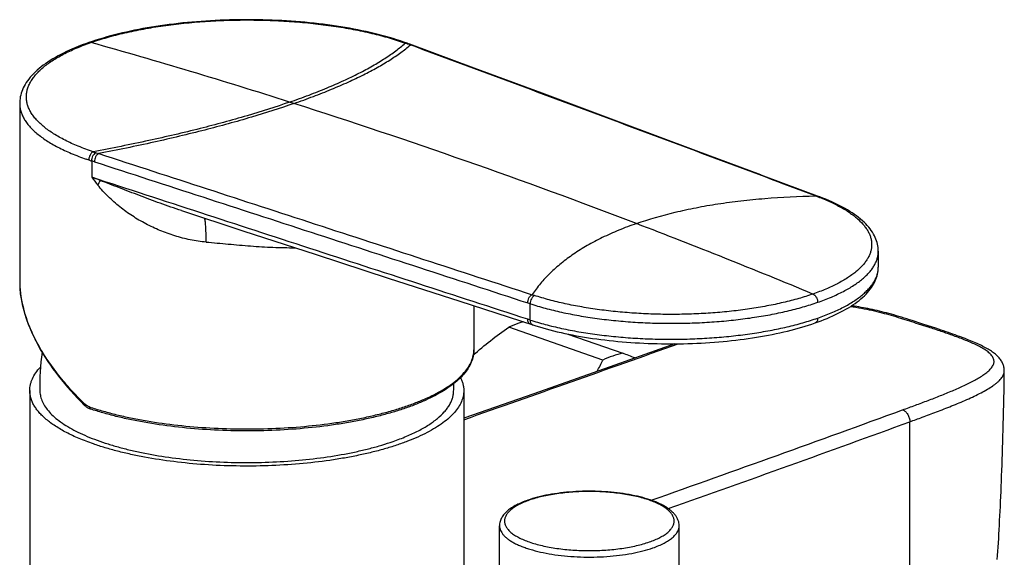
# Model space of a CAD drawing. Header units: millimetres. Extents: x 86 to 572, y -44 to 311.
# Tile 9 of 11: x 454 to 552, y 80 to 133. Entities that reach past the tile are written whole.
import ezdxf

# ---------------------------------------------------------------- set-up
doc = ezdxf.new("R2010")
doc.units = ezdxf.units.MM
doc.header["$LTSCALE"] = 30.734
doc.layers.get('0').update_dxf_attribs({"linetype": 'CONTINUOUS'})

msp = doc.modelspace()

# ---------------------------------------------------------------- linework, layer by layer
at = {"color": 7, "linetype": 'CONTINUOUS'}
for p, q in [((492.979, 130.609), (492.842, 130.658)), ((493.115, 130.559), (492.979, 130.609)), ((454.448, 124.7), (454.448, 107.139)), ((527.895, 117.598), (533.73, 115.414)), ((539.52, 110.032), (539.52, 108.446)), ((539.52, 108.439), (539.52, 108.446)), ((499.448, 104.614), (499.448, 100.249)), ((512.229, 99.237), (502.907, 102.486)), ((508.759, 101.819), (514.198, 99.923)), ((455.448, 96.218), (455.448, 78.307)), ((498.448, 96.218), (498.448, 78.249)), ((501.989, 66.86), (501.989, 82.802)), ((519.789, 66.86), (519.789, 82.802))]:
    msp.add_line(p, q, dxfattribs=at)
at = {"color": 9, "linetype": 'CONTINUOUS'}
for p, q in [((481.621, 124.681), (481.19, 124.818)), ((461.581, 118.984), (461.581, 117.362)), ((461.848, 118.897), (461.581, 118.984)), ((505.02, 103.208), (505.02, 104.826))]:
    msp.add_line(p, q, dxfattribs=at)
at = {"color": 7, "linetype": 'CONTINUOUS'}
for points in [[(492.842, 130.658), (492.515, 130.772), (492.167, 130.888), (491.813, 131.002), (491.453, 131.112), (491.087, 131.22), (490.715, 131.325), (490.336, 131.426), (489.953, 131.525), (489.563, 131.621), (489.169, 131.714), (488.769, 131.804), (488.364, 131.89), (487.954, 131.974), (487.539, 132.054), (487.12, 132.132), (486.696, 132.206), (486.268, 132.277), (485.836, 132.344), (485.4, 132.409), (484.961, 132.47), (484.518, 132.527), (484.072, 132.582), (483.623, 132.633), (483.171, 132.681), (482.716, 132.725), (482.258, 132.766), (481.799, 132.803), (481.337, 132.838), (480.873, 132.868), (480.408, 132.895), (479.941, 132.919), (479.473, 132.939), (479.004, 132.956), (478.534, 132.969), (478.063, 132.979), (477.592, 132.985), (477.121, 132.988), (476.649, 132.987), (476.177, 132.983), (475.706, 132.975), (475.236, 132.964), (474.766, 132.949), (474.297, 132.931), (473.829, 132.909), (473.363, 132.884), (472.898, 132.855), (472.435, 132.823), (471.974, 132.787), (471.515, 132.748), (471.058, 132.706), (470.604, 132.66), (470.153, 132.611), (469.704, 132.558), (469.259, 132.502), (468.817, 132.443), (468.378, 132.38), (467.944, 132.314), (467.513, 132.245), (467.086, 132.173), (466.663, 132.097), (466.245, 132.018), (465.831, 131.936), (465.423, 131.851), (465.019, 131.762), (464.62, 131.671), (464.226, 131.576), (463.838, 131.479), (463.456, 131.378), (463.079, 131.275), (462.708, 131.168), (462.343, 131.059), (461.985, 130.946), (461.633, 130.831), (461.302, 130.718)], [(461.302, 130.718), (460.977, 130.603), (460.644, 130.479), (460.319, 130.353), (460, 130.224), (459.689, 130.092), (459.385, 129.957), (459.088, 129.82), (458.8, 129.68), (458.518, 129.538), (458.245, 129.392), (457.98, 129.244), (457.723, 129.094), (457.475, 128.94), (457.235, 128.785), (457.004, 128.626), (456.782, 128.466), (456.569, 128.302), (456.366, 128.137), (456.172, 127.969), (455.988, 127.799), (455.814, 127.628), (455.65, 127.455), (455.497, 127.28), (455.355, 127.104), (455.223, 126.928), (455.102, 126.751), (454.992, 126.573), (454.892, 126.396), (454.803, 126.218), (454.725, 126.041), (454.656, 125.865), (454.598, 125.688), (454.55, 125.512), (454.511, 125.337), (454.481, 125.161), (454.461, 124.986), (454.45, 124.812), (454.448, 124.7)], [(527.895, 117.598), (521.47, 119.998), (513.894, 122.825), (506.216, 125.686), (499.484, 128.192), (493.115, 130.559)], [(539.521, 110.032), (539.52, 110.073), (539.513, 110.237), (539.497, 110.402), (539.473, 110.567), (539.439, 110.732), (539.397, 110.898), (539.344, 111.065), (539.283, 111.232), (539.211, 111.4), (539.13, 111.568), (539.038, 111.736), (538.936, 111.905), (538.824, 112.072), (538.702, 112.239), (538.57, 112.405), (538.428, 112.57), (538.275, 112.733), (538.113, 112.895), (537.941, 113.055), (537.759, 113.213), (537.568, 113.369), (537.367, 113.523), (537.157, 113.676), (536.938, 113.826), (536.711, 113.973), (536.475, 114.118), (536.231, 114.261), (535.98, 114.401), (535.721, 114.538), (535.454, 114.673), (535.181, 114.804), (534.9, 114.933), (534.613, 115.059), (534.32, 115.182), (534.021, 115.303), (533.731, 115.414)], [(470.472, 114.053), (476.562, 112.066), (483.808, 109.703), (490.973, 107.369), (498.057, 105.065), (505.284, 102.719)], [(533.252, 102.913), (533.548, 103.018), (533.853, 103.132), (534.153, 103.248), (534.446, 103.367), (534.734, 103.489), (535.015, 103.614), (535.289, 103.741), (535.557, 103.872), (535.818, 104.005), (536.071, 104.14), (536.316, 104.278), (536.554, 104.419), (536.784, 104.561), (537.005, 104.707), (537.218, 104.854), (537.423, 105.004), (537.617, 105.155), (537.803, 105.309), (537.98, 105.464), (538.147, 105.621), (538.305, 105.781), (538.454, 105.942), (538.593, 106.104), (538.722, 106.268), (538.842, 106.433), (538.951, 106.598), (539.05, 106.763), (539.139, 106.929), (539.219, 107.094), (539.288, 107.258), (539.348, 107.422), (539.399, 107.586), (539.441, 107.749), (539.474, 107.911), (539.498, 108.073), (539.513, 108.234), (539.52, 108.395), (539.521, 108.439)], [(454.448, 107.139), (454.452, 106.841), (454.467, 106.518), (454.492, 106.191), (454.527, 105.86), (454.574, 105.525), (454.63, 105.187), (454.698, 104.846), (454.776, 104.502), (454.865, 104.154), (454.964, 103.804), (455.075, 103.452), (455.196, 103.097), (455.328, 102.74), (455.471, 102.381), (455.625, 102.02), (455.79, 101.658), (455.965, 101.294), (456.151, 100.93), (456.348, 100.564), (456.555, 100.198), (456.773, 99.831), (457.001, 99.464), (457.24, 99.097), (457.488, 98.73), (457.747, 98.363), (458.016, 97.997), (458.295, 97.632), (458.584, 97.268), (458.882, 96.905), (459.189, 96.544), (459.505, 96.184), (459.831, 95.826), (460.165, 95.471), (460.508, 95.118), (460.846, 94.78)], [(544.043, 102.775), (543.738, 102.875), (543.444, 102.971), (543.157, 103.064), (542.876, 103.154), (542.603, 103.241), (542.335, 103.325), (542.073, 103.407), (541.815, 103.485), (541.56, 103.562), (541.31, 103.636), (541.062, 103.707), (540.818, 103.776), (540.577, 103.843), (540.338, 103.907), (540.102, 103.969), (539.868, 104.029), (539.636, 104.086), (539.405, 104.142), (539.175, 104.195), (538.947, 104.245), (538.72, 104.294), (538.493, 104.34), (538.267, 104.384), (538.043, 104.426), (537.819, 104.465), (537.597, 104.501), (537.377, 104.535), (537.159, 104.566), (536.943, 104.595), (536.851, 104.606)], [(505.284, 102.719), (505.599, 102.62), (505.936, 102.518), (506.279, 102.419), (506.628, 102.322), (506.984, 102.229), (507.345, 102.137), (507.712, 102.049), (508.084, 101.964), (508.461, 101.881), (508.842, 101.802), (509.228, 101.725), (509.619, 101.652), (510.012, 101.582), (510.409, 101.515), (510.809, 101.451), (511.213, 101.39), (511.619, 101.333), (512.028, 101.278), (512.441, 101.227), (512.857, 101.179), (513.277, 101.134), (513.7, 101.093), (514.127, 101.054), (514.556, 101.019), (514.987, 100.986), (515.421, 100.958), (515.856, 100.932), (516.292, 100.91), (516.73, 100.891), (517.167, 100.875), (517.605, 100.863), (518.043, 100.854), (518.481, 100.849), (518.918, 100.847), (519.355, 100.848), (519.791, 100.852), (520.228, 100.86), (520.664, 100.871), (521.101, 100.886), (521.537, 100.904), (521.974, 100.925), (522.409, 100.95), (522.843, 100.978), (523.276, 101.009), (523.707, 101.043), (524.135, 101.081), (524.561, 101.122), (524.983, 101.167), (525.403, 101.214), (525.818, 101.264), (526.23, 101.318), (526.638, 101.375), (527.042, 101.435), (527.443, 101.497), (527.841, 101.564), (528.235, 101.633), (528.626, 101.705), (529.013, 101.781), (529.396, 101.86), (529.776, 101.942), (530.15, 102.027), (530.52, 102.115), (530.884, 102.206), (531.243, 102.299), (531.596, 102.396), (531.943, 102.495), (532.284, 102.597), (532.619, 102.701), (532.946, 102.808), (533.252, 102.913)], [(552.005, 98.156), (552.005, 98.193), (552.002, 98.275), (551.995, 98.36), (551.984, 98.445), (551.968, 98.531), (551.948, 98.618), (551.923, 98.704), (551.893, 98.79), (551.859, 98.875), (551.82, 98.96), (551.778, 99.043), (551.73, 99.126), (551.679, 99.207), (551.624, 99.287), (551.564, 99.366), (551.501, 99.443), (551.433, 99.52), (551.361, 99.596), (551.285, 99.671), (551.204, 99.744), (551.119, 99.818), (551.03, 99.89), (550.937, 99.962), (550.838, 100.034), (550.736, 100.105), (550.628, 100.176), (550.516, 100.247), (550.399, 100.317), (550.278, 100.387), (550.152, 100.457), (550.022, 100.527), (549.887, 100.597), (549.748, 100.666), (549.606, 100.735), (549.459, 100.804), (549.309, 100.872), (549.154, 100.941), (548.995, 101.01), (548.832, 101.079), (548.663, 101.149), (548.491, 101.219), (548.313, 101.289), (548.13, 101.36), (547.942, 101.432), (547.749, 101.504), (547.55, 101.578), (547.346, 101.652), (547.136, 101.727), (546.921, 101.804), (546.7, 101.881), (546.473, 101.96), (546.238, 102.041), (545.996, 102.123), (545.746, 102.208), (545.49, 102.294), (545.223, 102.383), (544.043, 102.775)], [(519.357, 100.848), (513.427, 98.742), (505.376, 95.904), (498.448, 93.478)], [(551.31, 79.467), (551.339, 79.868), (551.367, 80.275), (551.394, 80.689), (551.421, 81.11), (551.447, 81.537), (551.472, 81.971), (551.497, 82.411), (551.521, 82.859), (551.545, 83.314), (551.568, 83.776), (551.591, 84.246), (551.614, 84.723), (551.636, 85.208), (551.657, 85.701), (551.679, 86.202), (551.7, 86.712), (551.721, 87.229), (551.741, 87.755), (551.761, 88.29), (551.781, 88.834), (551.8, 89.388), (551.819, 89.95), (551.838, 90.522), (551.856, 91.104), (551.873, 91.695), (551.89, 92.297), (551.907, 92.91), (551.922, 93.533), (551.937, 94.167), (551.951, 94.813), (551.965, 95.47), (551.977, 96.138), (551.987, 96.818), (551.997, 97.51), (552.004, 98.156)], [(460.846, 94.78), (460.883, 94.746), (460.934, 94.699), (460.986, 94.656), (461.039, 94.614), (461.093, 94.576), (461.148, 94.54), (461.203, 94.506), (461.259, 94.475), (461.316, 94.447), (461.372, 94.422), (461.43, 94.399), (461.471, 94.384)]]:
    msp.add_lwpolyline(points, dxfattribs=at)
at = {"color": 9, "linetype": 'CONTINUOUS'}
for centre, radius, start, end in [((296.838, -454.068), 607.532, 72.335411, 74.2734), ((484.527, 107.758), 24.308, 69.80228, 70.47182), ((482.783, 102.616), 29.736, 69.55586, 70.06988), ((287.281, -483.238), 638.226, 69.043403, 72.271861), ((470.189, 145.392), 27.776, 251.32127, 251.94606), ((470.43, 145.722), 27.256, 251.39345, 252.0115), ((471.223, 147.569), 29.258, 251.65257, 252.20007), ((473.804, 126.16), 15.06, 215.74518, 219.51498), ((384.912, -86.945), 218.218, 69.19648, 69.43057), ((495.61, 100.516), 37.083, 153.52671, 154.33366), ((523.111, 88.199), 29.154, 69.05677, 69.52624), ((277.276, -509.414), 666.25, 67.424765, 69.045013), ((464.169, 107.14), 9.722, 180.00276, 181.1642), ((464.354, 107.144), 9.907, 181.16573, 182.23507), ((464.49, 107.149), 10.043, 182.23491, 182.90611), ((464.693, 107.16), 10.246, 182.90954, 184.25249), ((464.824, 107.169), 10.377, 184.25124, 184.52548), ((511.926, 125.948), 21.314, 251.64579, 252.32686), ((461.512, 94.504), 0.126, 250.68455, 251.48388), ((-406.513, 2692.259), 2765.674, 289.50718, 290.055719), ((-397.532, 2668.378), 2741.516, 289.52455, 290.056137)]:
    msp.add_arc(centre, radius, start, end, dxfattribs=at)
at = {"color": 7, "linetype": 'CONTINUOUS'}
for centre, radius, start, end in [((507.388, 92.871), 10.607, 109.24334, 114.98584), ((507.139, 93.578), 9.859, 106.54418, 109.23302), ((-1309.063, 5230.29), 5445.69, 289.385096, 289.62237), ((478.255, 96.872), 21.818, 171.72409, 181.93969), ((516.783, 89.441), 10.803, 109.29532, 114.93386), ((516.41, 90.48), 9.699, 103.18406, 109.2437), ((315.199, -401.555), 539.52, 68.21784, 68.35558), ((492.597, 108.456), 21.689, 331.54182, 334.84673), ((475.637, 96.873), 21.822, 358.06055, 0.07257)]:
    msp.add_arc(centre, radius, start, end, dxfattribs=at)
at = {"color": 9, "linetype": 'CONTINUOUS'}
for points, knots in [([(461.508, 130.721), (462.037, 130.906), (463.145, 131.253), (464.882, 131.698), (466.737, 132.082), (468.692, 132.401), (470.728, 132.651), (472.824, 132.83), (474.962, 132.937), (477.119, 132.97), (479.275, 132.929), (481.408, 132.814), (483.498, 132.627), (485.525, 132.37), (487.469, 132.044), (489.31, 131.654), (491.032, 131.204), (492.129, 130.854), (492.652, 130.668)], [0, 0, 0, 0, 0.053223, 0.110074, 0.170145, 0.232962, 0.29802, 0.364774, 0.432662, 0.5011, 0.5695, 0.637274, 0.70384, 0.768643, 0.831142, 0.890829, 0.947258, 1, 1, 1, 1]), ([(461.508, 130.721), (461.475, 130.731), (461.405, 130.741), (461.335, 130.73), (461.302, 130.718)], [0, 0, 0, 0, 0.498469, 1, 1, 1, 1]), ([(461.734, 119.891), (461.236, 120.058), (460.292, 120.406), (459.171, 120.912), (458.362, 121.342), (457.817, 121.666), (457.318, 122), (456.867, 122.342), (456.465, 122.691), (456.114, 123.047), (455.813, 123.41), (455.563, 123.777), (455.367, 124.149), (455.223, 124.525), (455.133, 124.904), (455.098, 125.284), (455.118, 125.664), (455.191, 126.043), (455.319, 126.42), (455.501, 126.794), (455.735, 127.163), (456.021, 127.527), (456.358, 127.886), (456.745, 128.238), (457.181, 128.583), (457.666, 128.919), (458.198, 129.247), (458.989, 129.683), (460.089, 130.196), (461.018, 130.551), (461.508, 130.721)], [0, 0, 0, 0, 0.088007, 0.168588, 0.205992, 0.241445, 0.274951, 0.306532, 0.336233, 0.364138, 0.390365, 0.415069, 0.438452, 0.46077, 0.482326, 0.503461, 0.524541, 0.545939, 0.568007, 0.591061, 0.615372, 0.641155, 0.668577, 0.697766, 0.728812, 0.761772, 0.796673, 0.833526, 0.913022, 1, 1, 1, 1]), ([(481.19, 124.818), (481.836, 125.043), (483.082, 125.495), (484.871, 126.203), (486.518, 126.92), (488.024, 127.646), (489.389, 128.379), (490.613, 129.122), (491.696, 129.873), (492.351, 130.402), (492.652, 130.668)], [0, 0, 0, 0, 0.158617, 0.307227, 0.445978, 0.57505, 0.694666, 0.805107, 0.906732, 1, 1, 1, 1]), ([(481.621, 124.681), (482.266, 124.905), (483.511, 125.356), (485.301, 126.061), (486.953, 126.773), (488.468, 127.493), (489.845, 128.22), (491.085, 128.954), (492.188, 129.696), (492.859, 130.217), (493.17, 130.479)], [0, 0, 0, 0, 0.157789, 0.305849, 0.444312, 0.573342, 0.693139, 0.803954, 0.906106, 1, 1, 1, 1]), ([(492.652, 130.668), (492.683, 130.675), (492.748, 130.681), (492.811, 130.669), (492.842, 130.658)], [0, 0, 0, 0, 0.497427, 1, 1, 1, 1]), ([(492.919, 130.571), (492.952, 130.578), (493.019, 130.584), (493.084, 130.57), (493.115, 130.559)], [0, 0, 0, 0, 0.510404, 1, 1, 1, 1]), ([(493.17, 130.479), (493.203, 130.486), (493.269, 130.491), (493.334, 130.477), (493.364, 130.466)], [0, 0, 0, 0, 0.510418, 1, 1, 1, 1]), ([(533.309, 115.512), (529.968, 116.765), (523.283, 119.268), (513.251, 123.013), (503.213, 126.751), (496.518, 129.238), (493.17, 130.479)], [0, 0, 0, 0, 0.249908, 0.499865, 0.749908, 1, 1, 1, 1]), ([(454.448, 124.691), (454.448, 124.563), (454.466, 124.304), (454.549, 123.918), (454.686, 123.535), (454.877, 123.155), (455.121, 122.779), (455.418, 122.409), (455.766, 122.045), (456.165, 121.687), (456.614, 121.337), (457.111, 120.995), (457.656, 120.662), (458.465, 120.22), (459.59, 119.699), (460.538, 119.339), (461.038, 119.166)], [0, 0, 0, 0, 0.042367, 0.08546, 0.129967, 0.176503, 0.225585, 0.277635, 0.332979, 0.391861, 0.454453, 0.520864, 0.591151, 0.665328, 0.825203, 1, 1, 1, 1]), ([(481.19, 124.818), (479.796, 124.332), (476.858, 123.396), (472.205, 122.13), (467.12, 120.945), (463.576, 120.235), (461.734, 119.891)], [0, 0, 0, 0, 0.220424, 0.460323, 0.72008, 1, 1, 1, 1]), ([(481.621, 124.681), (480.232, 124.196), (477.306, 123.26), (472.676, 121.987), (467.625, 120.787), (464.107, 120.064), (462.278, 119.712)], [0, 0, 0, 0, 0.22086, 0.460921, 0.72054, 1, 1, 1, 1]), ([(461.294, 119.078), (461.272, 119.085), (461.187, 119.114), (461.102, 119.144), (461.038, 119.166)], [0, 0, 0, 0, 0.250958, 1, 1, 1, 1]), ([(461.734, 119.891), (461.705, 119.877), (461.646, 119.841), (461.564, 119.769), (461.486, 119.677), (461.394, 119.531), (461.33, 119.366), (461.299, 119.199), (461.294, 119.117), (461.294, 119.078)], [0, 0, 0, 0, 0.099749, 0.212698, 0.337932, 0.472174, 0.747607, 0.87874, 1, 1, 1, 1]), ([(461.582, 118.983), (461.581, 119.067), (461.604, 119.237), (461.68, 119.435), (461.767, 119.577), (461.862, 119.695), (461.95, 119.767), (462.013, 119.798)], [0, 0, 0, 0, 0.260726, 0.527181, 0.656234, 0.779214, 1, 1, 1, 1]), ([(462.279, 119.712), (462.216, 119.68), (462.128, 119.609), (462.033, 119.49), (461.946, 119.348), (461.871, 119.15), (461.848, 118.981), (461.848, 118.897)], [0, 0, 0, 0, 0.22087, 0.34389, 0.472961, 0.739382, 1, 1, 1, 1]), ([(462.279, 119.712), (469.432, 117.385), (480.163, 113.887), (494.475, 109.223), (501.634, 106.888), (505.215, 105.719)], [0, 0, 0, 0, 0.499707, 0.74978, 1, 1, 1, 1]), ([(461.848, 118.897), (465.426, 117.736), (472.582, 115.41), (483.315, 111.915), (494.049, 108.414), (501.204, 106.076), (504.781, 104.904)], [0, 0, 0, 0, 0.249928, 0.499906, 0.749927, 1, 1, 1, 1]), ([(504.781, 103.285), (501.18, 104.452), (493.98, 106.792), (483.18, 110.309), (472.38, 113.831), (465.181, 116.184), (461.581, 117.362)], [0, 0, 0, 0, 0.249925, 0.499905, 0.749928, 1, 1, 1, 1]), ([(472.912, 110.936), (472.385, 110.978), (471.339, 111.132), (469.812, 111.53), (468.34, 112.066), (466.933, 112.727), (465.601, 113.507), (464.354, 114.407), (463.204, 115.426), (462.512, 116.182), (462.186, 116.578)], [0, 0, 0, 0, 0.127699, 0.254626, 0.380589, 0.505528, 0.629552, 0.752966, 0.876254, 1, 1, 1, 1]), ([(470.472, 114.053), (469.767, 114.283), (468.38, 114.767), (466.671, 115.411), (465.329, 115.927), (464.027, 116.43), (463.058, 116.803), (462.416, 117.047)], [0, 0, 0, 0, 0.258613, 0.512847, 0.637526, 0.76034, 1, 1, 1, 1]), ([(515.549, 112.771), (516.809, 113.21), (518.773, 113.776), (521.484, 114.366), (523.656, 114.744), (525.928, 115.048), (529.152, 115.363), (531.628, 115.479), (533.309, 115.512)], [0, 0, 0, 0, 0.221773, 0.339219, 0.461326, 0.588292, 0.720297, 1, 1, 1, 1]), ([(533.532, 115.427), (533.948, 115.27), (534.734, 114.945), (535.821, 114.399), (536.622, 113.904), (537.178, 113.49), (537.649, 113.091), (538.053, 112.669), (538.374, 112.224), (538.564, 111.896), (538.708, 111.565), (538.807, 111.232), (538.86, 110.897), (538.867, 110.561), (538.826, 110.226), (538.739, 109.892), (538.606, 109.561), (538.428, 109.233), (538.206, 108.908), (537.841, 108.469), (537.395, 108.054), (536.884, 107.663), (536.287, 107.258), (535.438, 106.776), (534.297, 106.248), (533.478, 105.935), (533.046, 105.785)], [0, 0, 0, 0, 0.085659, 0.163884, 0.234498, 0.266969, 0.297577, 0.35346, 0.379038, 0.403256, 0.426334, 0.448537, 0.47017, 0.491572, 0.513101, 0.535107, 0.557909, 0.58178, 0.606953, 0.633615, 0.691946, 0.723863, 0.757671, 0.830982, 0.911837, 1, 1, 1, 1]), ([(533.309, 115.512), (533.342, 115.518), (533.409, 115.524), (533.475, 115.51), (533.506, 115.499)], [0, 0, 0, 0, 0.510634, 1, 1, 1, 1]), ([(533.73, 115.414), (533.699, 115.426), (533.632, 115.44), (533.565, 115.434), (533.532, 115.427)], [0, 0, 0, 0, 0.503308, 1, 1, 1, 1]), ([(472.912, 110.936), (472.916, 111.19), (472.917, 111.668), (472.899, 112.241), (472.873, 112.644), (472.848, 112.896), (472.819, 113.112), (472.795, 113.242), (472.781, 113.3)], [0, 0, 0, 0, 0.321961, 0.603507, 0.725273, 0.832613, 0.924462, 1, 1, 1, 1]), ([(515.549, 112.771), (514.959, 112.565), (513.819, 112.135), (512.193, 111.409), (510.698, 110.621), (509.334, 109.77), (508.103, 108.857), (507.002, 107.881), (506.035, 106.841), (505.472, 106.099), (505.215, 105.719)], [0, 0, 0, 0, 0.147434, 0.287129, 0.419624, 0.545552, 0.665649, 0.780763, 0.891857, 1, 1, 1, 1]), ([(472.912, 110.936), (473.646, 110.877), (474.749, 110.776), (476.221, 110.641), (477.33, 110.546), (478.437, 110.467), (479.542, 110.411), (480.642, 110.383), (481.372, 110.377), (481.736, 110.378)], [0, 0, 0, 0, 0.249698, 0.375507, 0.501395, 0.627033, 0.752164, 0.876574, 1, 1, 1, 1]), ([(533.516, 104.966), (533.972, 105.125), (534.836, 105.455), (536.036, 106.013), (536.925, 106.525), (537.547, 106.954), (537.956, 107.275), (538.319, 107.602), (538.636, 107.936), (538.907, 108.275), (539.129, 108.619), (539.303, 108.967), (539.428, 109.318), (539.503, 109.671), (539.52, 109.908), (539.52, 110.026)], [0, 0, 0, 0, 0.174545, 0.334234, 0.478539, 0.54492, 0.607502, 0.666397, 0.721775, 0.77388, 0.823037, 0.869667, 0.914286, 0.957502, 1, 1, 1, 1]), ([(533.516, 103.401), (533.971, 103.56), (534.834, 103.889), (536.033, 104.446), (536.921, 104.956), (537.543, 105.384), (537.951, 105.703), (538.315, 106.029), (538.632, 106.361), (538.903, 106.698), (539.126, 107.04), (539.3, 107.386), (539.426, 107.735), (539.502, 108.086), (539.52, 108.322), (539.52, 108.439)], [0, 0, 0, 0, 0.174729, 0.33458, 0.479016, 0.545446, 0.608064, 0.666977, 0.722354, 0.774436, 0.823544, 0.870096, 0.914604, 0.957677, 1, 1, 1, 1]), ([(460.842, 94.921), (460.385, 95.367), (459.513, 96.27), (458.317, 97.68), (457.265, 99.115), (456.365, 100.566), (455.625, 102.023), (455.054, 103.476), (454.66, 104.915), (454.517, 105.878), (454.479, 106.351)], [0, 0, 0, 0, 0.143448, 0.281955, 0.41522, 0.543027, 0.665271, 0.781978, 0.893387, 1, 1, 1, 1]), ([(504.781, 104.904), (504.781, 104.988), (504.804, 105.157), (504.881, 105.356), (504.968, 105.498), (505.063, 105.616), (505.152, 105.687), (505.215, 105.719)], [0, 0, 0, 0, 0.26058, 0.52704, 0.656129, 0.779154, 1, 1, 1, 1]), ([(505.456, 105.64), (505.392, 105.609), (505.304, 105.538), (505.208, 105.42), (505.121, 105.277), (505.044, 105.078), (505.02, 104.909), (505.02, 104.825)], [0, 0, 0, 0, 0.220736, 0.343777, 0.472906, 0.739444, 1, 1, 1, 1]), ([(533.046, 105.785), (532.581, 105.623), (531.608, 105.317), (530.085, 104.923), (528.459, 104.582), (526.748, 104.295), (524.965, 104.068), (523.127, 103.901), (521.252, 103.796), (519.355, 103.753), (517.456, 103.775), (515.57, 103.86), (513.715, 104.007), (511.909, 104.215), (510.168, 104.483), (508.506, 104.808), (506.941, 105.187), (505.938, 105.483), (505.456, 105.64)], [0, 0, 0, 0, 0.052861, 0.109232, 0.168711, 0.230874, 0.295272, 0.361395, 0.428707, 0.496668, 0.56474, 0.632378, 0.69904, 0.76419, 0.827308, 0.887931, 0.945643, 1, 1, 1, 1]), ([(533.046, 105.785), (533.111, 105.758), (533.205, 105.692), (533.31, 105.576), (533.409, 105.428), (533.492, 105.223), (533.516, 105.049), (533.516, 104.966)], [0, 0, 0, 0, 0.212211, 0.338057, 0.47307, 0.74936, 1, 1, 1, 1]), ([(505.02, 104.825), (505.516, 104.662), (506.549, 104.356), (508.163, 103.964), (509.876, 103.628), (511.674, 103.35), (513.538, 103.134), (515.453, 102.98), (517.401, 102.892), (519.364, 102.869), (521.324, 102.911), (523.263, 103.019), (525.162, 103.191), (527.005, 103.426), (528.775, 103.721), (530.455, 104.074), (532.03, 104.482), (533.035, 104.798), (533.516, 104.966)], [0, 0, 0, 0, 0.054199, 0.111777, 0.17233, 0.23541, 0.300533, 0.367185, 0.434836, 0.502938, 0.570942, 0.638297, 0.704463, 0.768913, 0.831144, 0.890682, 0.947096, 1, 1, 1, 1]), ([(536.759, 104.546), (537.126, 104.5), (537.839, 104.39), (538.875, 104.178), (539.857, 103.938), (540.797, 103.679), (541.707, 103.407), (542.595, 103.127), (543.325, 102.888), (543.905, 102.697), (544.195, 102.601), (544.34, 102.553)], [0, 0, 0, 0, 0.141445, 0.275567, 0.403824, 0.527625, 0.648176, 0.766473, 0.883442, 0.941713, 1, 1, 1, 1]), ([(505.043, 102.797), (505.024, 102.804), (504.985, 102.821), (504.914, 102.873), (504.842, 102.97), (504.792, 103.118), (504.781, 103.227), (504.781, 103.285)], [0, 0, 0, 0, 0.105031, 0.212811, 0.444539, 0.706991, 1, 1, 1, 1]), ([(505.02, 103.208), (505.517, 103.048), (506.55, 102.746), (508.163, 102.36), (509.876, 102.029), (511.674, 101.757), (513.538, 101.545), (515.454, 101.397), (517.402, 101.312), (519.364, 101.293), (521.324, 101.339), (523.263, 101.449), (525.162, 101.624), (527.005, 101.86), (528.775, 102.157), (530.455, 102.51), (532.03, 102.918), (533.035, 103.233), (533.516, 103.401)], [0, 0, 0, 0, 0.05415, 0.111691, 0.172218, 0.235282, 0.300397, 0.36705, 0.434706, 0.502821, 0.57084, 0.638214, 0.704399, 0.768869, 0.831118, 0.890671, 0.947094, 1, 1, 1, 1]), ([(505.02, 103.208), (505.02, 103.151), (505.031, 103.041), (505.082, 102.893), (505.154, 102.795), (505.225, 102.743), (505.264, 102.726), (505.283, 102.72)], [0, 0, 0, 0, 0.292991, 0.555471, 0.787222, 0.894997, 1, 1, 1, 1]), ([(533.516, 103.401), (533.516, 103.347), (533.507, 103.242), (533.458, 103.095), (533.385, 102.994), (533.312, 102.939), (533.272, 102.92), (533.252, 102.913)], [0, 0, 0, 0, 0.271658, 0.534994, 0.777386, 0.890743, 1, 1, 1, 1]), ([(541.931, 94.296), (542.352, 94.451), (543.192, 94.759), (544.442, 95.226), (545.67, 95.701), (546.671, 96.11), (547.447, 96.447), (548.008, 96.702), (548.549, 96.963), (549.063, 97.229), (549.544, 97.504), (549.916, 97.743), (550.187, 97.941), (550.371, 98.09), (550.536, 98.24), (550.68, 98.394), (550.801, 98.55), (550.894, 98.709), (550.959, 98.87), (550.991, 99.033), (550.989, 99.196), (550.951, 99.359), (550.879, 99.517), (550.775, 99.672), (550.643, 99.823), (550.485, 99.969), (550.304, 100.112), (550.104, 100.251), (549.886, 100.386), (549.57, 100.565), (549.146, 100.778), (548.607, 101.02), (548.039, 101.254), (547.449, 101.48), (546.843, 101.701), (546.226, 101.918), (545.601, 102.131), (544.971, 102.342), (544.55, 102.483), (544.34, 102.553)], [0, 0, 0, 0, 0.073843, 0.14723, 0.219635, 0.290452, 0.32504, 0.358917, 0.391907, 0.423782, 0.454248, 0.482948, 0.496511, 0.509469, 0.521754, 0.533307, 0.544093, 0.554135, 0.563542, 0.572504, 0.581296, 0.590251, 0.599685, 0.60983, 0.620796, 0.632607, 0.645236, 0.658627, 0.67271, 0.687403, 0.718315, 0.750841, 0.78461, 0.819336, 0.85478, 0.890732, 0.92702, 0.963494, 1, 1, 1, 1]), ([(544.34, 102.553), (544.395, 102.573), (544.48, 102.592), (544.593, 102.587), (544.647, 102.574), (544.672, 102.566)], [0, 0, 0, 0, 0.515275, 0.759827, 1, 1, 1, 1]), ([(461.359, 94.593), (461.764, 94.457), (462.602, 94.198), (463.902, 93.85), (465.272, 93.536), (467.21, 93.16), (469.754, 92.788), (472.913, 92.505), (476.157, 92.383), (479.418, 92.425), (482.627, 92.631), (485.233, 92.939), (487.238, 93.266), (488.667, 93.546), (490.035, 93.86), (491.333, 94.209), (492.555, 94.59), (493.694, 95), (494.744, 95.438), (495.7, 95.902), (496.557, 96.389), (497.311, 96.896), (497.957, 97.422), (498.493, 97.964), (498.915, 98.52), (499.22, 99.088), (499.406, 99.665), (499.448, 100.057), (499.448, 100.249)], [0, 0, 0, 0, 0.031261, 0.064095, 0.098374, 0.133957, 0.208409, 0.286132, 0.3657, 0.44563, 0.524429, 0.600638, 0.637339, 0.672884, 0.70712, 0.739906, 0.771116, 0.800636, 0.828376, 0.854265, 0.878261, 0.900358, 0.920593, 0.939059, 0.955925, 0.971446, 0.985984, 1, 1, 1, 1]), ([(542.646, 93.116), (543.056, 93.266), (543.937, 93.588), (545.318, 94.105), (546.541, 94.581), (547.544, 94.993), (548.291, 95.315), (549.012, 95.645), (549.693, 95.982), (550.315, 96.323), (550.784, 96.619), (551.115, 96.86), (551.333, 97.036), (551.525, 97.214), (551.689, 97.395), (551.823, 97.579), (551.923, 97.767), (551.988, 97.958), (552.004, 98.089), (552.005, 98.153)], [0, 0, 0, 0, 0.120231, 0.25791, 0.405834, 0.481227, 0.55621, 0.629474, 0.699572, 0.765027, 0.824595, 0.851966, 0.877664, 0.901661, 0.923976, 0.944718, 0.964098, 0.982383, 1, 1, 1, 1]), ([(460.842, 94.921), (460.837, 94.908), (460.828, 94.881), (460.823, 94.842), (460.828, 94.807), (460.839, 94.788), (460.846, 94.78)], [0, 0, 0, 0, 0.293344, 0.560273, 0.793367, 1, 1, 1, 1]), ([(461.038, 94.758), (461.021, 94.77), (460.952, 94.82), (460.888, 94.876), (460.842, 94.921)], [0, 0, 0, 0, 0.244613, 1, 1, 1, 1]), ([(461.359, 94.593), (461.331, 94.602), (461.218, 94.645), (461.113, 94.706), (461.038, 94.758)], [0, 0, 0, 0, 0.241603, 1, 1, 1, 1]), ([(461.359, 94.593), (461.36, 94.581), (461.36, 94.556), (461.366, 94.521), (461.375, 94.488), (461.391, 94.45), (461.42, 94.411), (461.453, 94.391), (461.47, 94.385)], [0, 0, 0, 0, 0.149104, 0.291733, 0.426779, 0.554213, 0.786798, 1, 1, 1, 1]), ([(541.93, 94.296), (541.978, 94.28), (542.075, 94.233), (542.207, 94.132), (542.33, 94.002), (542.437, 93.849), (542.526, 93.677), (542.614, 93.436), (542.645, 93.243), (542.646, 93.116)], [0, 0, 0, 0, 0.105105, 0.219212, 0.34167, 0.47072, 0.603958, 0.738618, 1, 1, 1, 1]), ([(540.069, 62.12), (540.165, 62.175), (540.353, 62.297), (540.612, 62.518), (540.852, 62.78), (541.072, 63.082), (541.274, 63.428), (541.458, 63.817), (541.625, 64.253), (541.775, 64.735), (541.91, 65.265), (542.029, 65.845), (542.135, 66.477), (542.228, 67.16), (542.309, 67.897), (542.404, 68.989), (542.495, 70.496), (542.567, 72.479), (542.611, 74.699), (542.636, 77.159), (542.648, 79.866), (542.65, 82.822), (542.647, 87.266), (542.646, 90.725), (542.646, 93.115)], [0, 0, 0, 0, 0.010458, 0.021142, 0.032262, 0.044018, 0.056591, 0.070145, 0.084819, 0.100735, 0.117999, 0.136698, 0.156904, 0.178683, 0.202093, 0.227186, 0.28261, 0.345254, 0.41534, 0.493072, 0.578608, 0.672022, 0.773375, 1, 1, 1, 1]), ([(516.835, 81.198), (517.022, 81.263), (517.376, 81.398), (517.868, 81.628), (518.294, 81.873), (518.651, 82.131), (518.934, 82.402), (519.141, 82.683), (519.249, 82.929), (519.291, 83.126), (519.301, 83.271), (519.291, 83.416), (519.249, 83.612), (519.141, 83.859), (518.934, 84.14), (518.651, 84.41), (518.294, 84.669), (517.868, 84.914), (517.376, 85.143), (516.822, 85.354), (516.211, 85.546), (515.549, 85.716), (514.843, 85.863), (513.834, 86.028), (512.512, 86.165), (510.889, 86.22), (509.266, 86.165), (507.943, 86.028), (506.935, 85.863), (506.229, 85.716), (505.567, 85.546), (505.145, 85.414), (504.943, 85.343)], [0, 0, 0, 0, 0.031481, 0.060279, 0.086299, 0.109538, 0.130116, 0.148333, 0.164728, 0.172504, 0.180148, 0.187792, 0.195568, 0.211963, 0.23018, 0.250758, 0.273996, 0.300017, 0.328815, 0.360296, 0.394294, 0.430591, 0.46893, 0.509015, 0.593118, 0.680148, 0.767178, 0.851281, 0.891366, 0.929704, 0.966002, 1, 1, 1, 1]), ([(504.943, 85.343), (504.756, 85.278), (504.402, 85.143), (503.909, 84.914), (503.483, 84.669), (503.127, 84.41), (502.844, 84.14), (502.637, 83.859), (502.529, 83.612), (502.487, 83.416), (502.477, 83.271), (502.487, 83.126), (502.529, 82.929), (502.637, 82.683), (502.844, 82.402), (503.127, 82.131), (503.483, 81.873), (503.909, 81.628), (504.402, 81.398), (504.956, 81.187), (505.567, 80.995), (506.229, 80.825), (506.935, 80.679), (507.943, 80.513), (509.266, 80.376), (510.889, 80.321), (512.512, 80.376), (513.834, 80.513), (514.843, 80.679), (515.549, 80.825), (516.211, 80.995), (516.633, 81.128), (516.835, 81.198)], [0, 0, 0, 0, 0.031481, 0.060279, 0.086299, 0.109538, 0.130116, 0.148333, 0.164728, 0.172504, 0.180148, 0.187792, 0.195568, 0.211963, 0.23018, 0.250758, 0.273996, 0.300017, 0.328815, 0.360296, 0.394294, 0.430591, 0.46893, 0.509015, 0.593118, 0.680148, 0.767178, 0.851281, 0.891366, 0.929704, 0.966002, 1, 1, 1, 1]), ([(501.989, 82.802), (501.989, 82.726), (502.006, 82.569), (502.08, 82.339), (502.203, 82.112), (502.373, 81.891), (502.589, 81.675), (502.849, 81.465), (503.152, 81.263), (503.496, 81.07), (503.88, 80.886), (504.302, 80.712), (504.76, 80.549), (505.43, 80.343), (506.339, 80.123), (507.502, 79.921), (508.739, 79.78), (510.022, 79.703), (511.323, 79.692), (512.615, 79.747), (513.87, 79.867), (515.061, 80.049), (516.162, 80.289), (516.856, 80.495), (517.182, 80.608)], [0, 0, 0, 0, 0.014021, 0.028575, 0.044126, 0.061042, 0.07958, 0.099907, 0.122117, 0.146243, 0.172276, 0.200173, 0.229859, 0.261239, 0.328592, 0.401146, 0.477615, 0.556586, 0.63657, 0.716046, 0.793511, 0.867521, 0.93674, 1, 1, 1, 1]), ([(517.182, 80.608), (517.38, 80.677), (517.755, 80.821), (518.276, 81.063), (518.727, 81.322), (519.104, 81.596), (519.404, 81.882), (519.623, 82.18), (519.737, 82.441), (519.782, 82.649), (519.789, 82.751), (519.789, 82.802)], [0, 0, 0, 0, 0.174748, 0.334608, 0.479048, 0.608042, 0.72227, 0.823396, 0.914404, 0.957566, 1, 1, 1, 1])]:
    msp.add_open_spline(points, degree=3, knots=knots, dxfattribs=at)
for points in [[(504.781, 104.904), (504.861, 104.878), (504.94, 104.851), (505.02, 104.826)], [(505.02, 103.208), (504.941, 103.234), (504.861, 103.259), (504.781, 103.285)]]:
    msp.add_open_spline(points, degree=3, dxfattribs=at)
at = {"color": 7, "linetype": 'CONTINUOUS'}
for points, knots in [([(499.401, 99.723), (499.944, 100.222), (501.084, 101.182), (502.288, 102.06), (502.907, 102.486)], [0, 0, 0, 0, 0.495285, 1, 1, 1, 1]), ([(499.448, 100.249), (499.448, 100.04), (499.403, 99.617), (499.206, 98.997), (498.884, 98.394), (498.447, 97.813), (497.898, 97.254), (497.241, 96.717), (496.481, 96.202), (495.621, 95.711), (494.665, 95.245), (493.617, 94.805), (492.482, 94.394), (491.267, 94.014), (489.976, 93.665), (488.616, 93.351), (487.196, 93.072), (485.205, 92.745), (482.616, 92.437), (479.429, 92.231), (476.19, 92.187), (472.966, 92.307), (469.826, 92.588), (467.298, 92.957), (465.37, 93.331), (464.006, 93.644), (462.711, 93.99), (461.876, 94.249), (461.471, 94.384)], [0, 0, 0, 0, 0.01522, 0.03085, 0.04728, 0.064848, 0.083825, 0.104405, 0.126711, 0.150807, 0.176708, 0.20439, 0.233799, 0.264852, 0.297447, 0.331464, 0.366769, 0.403213, 0.478874, 0.557102, 0.636459, 0.71547, 0.792673, 0.866663, 0.902046, 0.936152, 0.968843, 1, 1, 1, 1]), ([(455.448, 96.218), (455.448, 96.317), (455.459, 96.514), (455.509, 96.81), (455.593, 97.104), (455.752, 97.502), (456.039, 97.997), (456.335, 98.357), (456.501, 98.535)], [0, 0, 0, 0, 0.113178, 0.227607, 0.34449, 0.464942, 0.72017, 1, 1, 1, 1]), ([(498.132, 97.498), (498.183, 97.395), (498.274, 97.186), (498.374, 96.865), (498.434, 96.542), (498.448, 96.326), (498.448, 96.218)], [0, 0, 0, 0, 0.260675, 0.512334, 0.757761, 1, 1, 1, 1]), ([(461.745, 90.919), (461.267, 91.086), (460.361, 91.431), (459.102, 92.017), (458.17, 92.553), (457.518, 93.003), (457.089, 93.339), (456.707, 93.682), (456.375, 94.031), (456.091, 94.386), (455.858, 94.746), (455.675, 95.11), (455.544, 95.478), (455.465, 95.847), (455.448, 96.095), (455.448, 96.218)], [0, 0, 0, 0, 0.174671, 0.334462, 0.478838, 0.545241, 0.607836, 0.666732, 0.7221, 0.774182, 0.823304, 0.869885, 0.914442, 0.957585, 1, 1, 1, 1]), ([(456.449, 96.134), (456.455, 95.958), (456.506, 95.599), (456.694, 95.072), (456.992, 94.555), (457.396, 94.049), (457.904, 93.556), (458.513, 93.078), (459.22, 92.617), (460.021, 92.176), (460.912, 91.757), (461.888, 91.361), (462.945, 90.991), (464.077, 90.648), (465.277, 90.336), (466.991, 89.954), (469.259, 89.567), (472.098, 89.249), (475.04, 89.078), (478.023, 89.057), (480.983, 89.187), (483.857, 89.464), (486.165, 89.818), (487.92, 90.175), (489.156, 90.47), (490.327, 90.796), (491.08, 91.039), (491.444, 91.166)], [0, 0, 0, 0, 0.014031, 0.028668, 0.044356, 0.061442, 0.080165, 0.100681, 0.123071, 0.147364, 0.173546, 0.201569, 0.231358, 0.262817, 0.295829, 0.330265, 0.402809, 0.479183, 0.557989, 0.637754, 0.716979, 0.794177, 0.867927, 0.903096, 0.936921, 0.969264, 1, 1, 1, 1]), ([(498.448, 96.218), (498.448, 96.034), (498.407, 95.656), (498.227, 95.099), (497.93, 94.552), (497.519, 94.017), (496.999, 93.495), (496.371, 92.989), (495.639, 92.501), (494.807, 92.034), (493.879, 91.588), (492.86, 91.168), (491.754, 90.775), (490.569, 90.411), (489.311, 90.079), (487.986, 89.779), (486.601, 89.514), (484.661, 89.205), (482.141, 88.918), (479.043, 88.733), (475.899, 88.706), (472.778, 88.839), (469.746, 89.129), (467.312, 89.501), (465.461, 89.875), (464.157, 90.186), (462.923, 90.529), (462.129, 90.785), (461.745, 90.919)], [0, 0, 0, 0, 0.014021, 0.028573, 0.044124, 0.061039, 0.079576, 0.099903, 0.122111, 0.146236, 0.172269, 0.200164, 0.229849, 0.261227, 0.294184, 0.328588, 0.364295, 0.401148, 0.477614, 0.556582, 0.636562, 0.716035, 0.793497, 0.867503, 0.902792, 0.93673, 0.969174, 1, 1, 1, 1]), ([(491.444, 91.166), (491.893, 91.322), (492.745, 91.647), (493.93, 92.196), (494.96, 92.783), (495.824, 93.402), (496.417, 93.958), (496.793, 94.415), (497.02, 94.753), (497.2, 95.094), (497.333, 95.438), (497.418, 95.785), (497.442, 96.018), (497.446, 96.134)], [0, 0, 0, 0, 0.173946, 0.333315, 0.477583, 0.606704, 0.721292, 0.773622, 0.822991, 0.869789, 0.914495, 0.957683, 1, 1, 1, 1]), ([(519.789, 82.802), (519.789, 82.905), (519.768, 83.112), (519.675, 83.411), (519.528, 83.694), (519.334, 83.957), (519.098, 84.202), (518.822, 84.431), (518.509, 84.646), (518.161, 84.848), (517.777, 85.037), (517.204, 85.279), (516.409, 85.545), (515.368, 85.804), (514.235, 86.005), (513.033, 86.147), (511.785, 86.225), (510.519, 86.238), (509.26, 86.187), (508.036, 86.072), (506.872, 85.895), (505.79, 85.659), (505.107, 85.457), (504.785, 85.345)], [0, 0, 0, 0, 0.018826, 0.037762, 0.056989, 0.07677, 0.097398, 0.119139, 0.1422, 0.166725, 0.192795, 0.22044, 0.280352, 0.345992, 0.416487, 0.490706, 0.567347, 0.645009, 0.722249, 0.797641, 0.869835, 0.937619, 1, 1, 1, 1]), ([(504.785, 85.345), (504.584, 85.275), (504.202, 85.129), (503.668, 84.879), (503.196, 84.605), (502.791, 84.307), (502.455, 83.98), (502.237, 83.676), (502.111, 83.418), (502.041, 83.218), (501.999, 83.012), (501.989, 82.872), (501.989, 82.802)], [0, 0, 0, 0, 0.158684, 0.305589, 0.440886, 0.56544, 0.680963, 0.789996, 0.843082, 0.895621, 0.947873, 1, 1, 1, 1])]:
    msp.add_open_spline(points, degree=3, knots=knots, dxfattribs=at)

doc.saveas('drawing.dxf')
